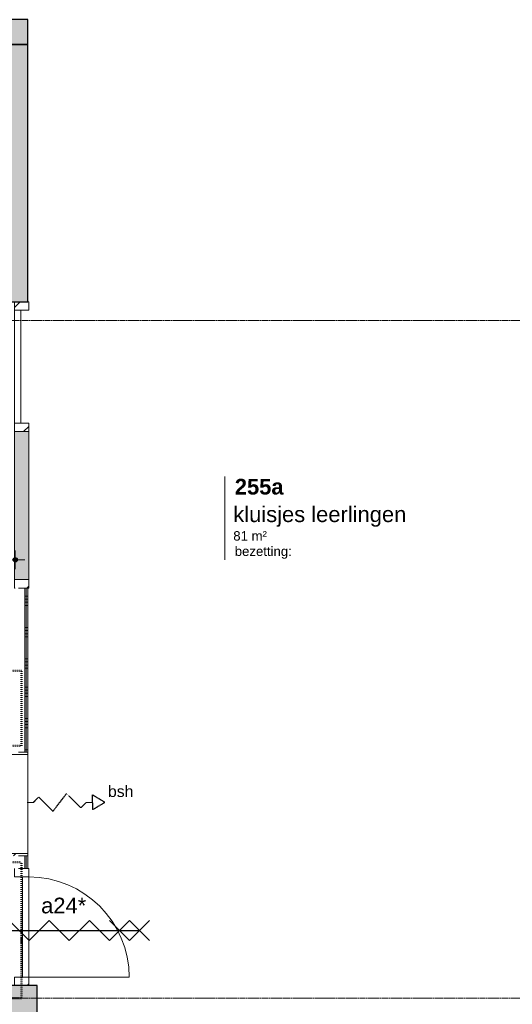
# Model space of a CAD drawing. Header units: millimetres. Extents: x 23523 to 72739, y 19604 to 59318.
# Tile 8 of 44: x 48688 to 52611, y 26951 to 34799. Entities that reach past the tile are written whole.
import ezdxf

# ---------------------------------------------------------------- set-up
doc = ezdxf.new("R2010")
doc.units = ezdxf.units.MM
for name, pattern in [('Dash dot', [15.875, 6.35, -4.7625, 0, -4.7625]), ('Hidden 2', [1.875, 1.25, -0.625]), ('stramien', [22.225, 12.7, -3.175, 3.175, -3.175])]:
    doc.linetypes.add(name, pattern=pattern)
doc.layers.add('00_Algemeen', color=7, linetype='Continuous', lineweight=9, true_color=0x00a600)
for name, color, linetype, lineweight in [('00_Algemeen-50', 7, 'Continuous', 9), ('22_Metselwerk', 7, 'Continuous', 18), ('30_Kozijnen-ramen-deuren', 7, 'Continuous', 9), ('34_Beglazing', 7, 'Continuous', 9)]:
    doc.layers.add(name, color=color, linetype=linetype, lineweight=lineweight)
doc.styles.add('Arial', font='arial.ttf', dxfattribs={"height": 125})
doc.styles.add('Arial_3', font='arial.ttf', dxfattribs={"height": 1.5})
doc.styles.add('Arial_4', font='arial.ttf', dxfattribs={"height": 75})
doc.styles.add('Arial_5', font='arial.ttf', dxfattribs={"height": 90})
doc.styles.add('Arial_B', font='arialbd.ttf', dxfattribs={"height": 125})
doc.dimstyles.new('00_AEE_maatvoering_2_5mm', dxfattribs={"dimscale": 304.8, "dimtxt": 127.532425, "dimasz": 0.459318, "dimexe": 0.246063, "dimexo": 0.0625, "dimgap": 0, "dimtad": 1, "dimdec": 0, "dimzin": 0, "dimdsep": 46, "dimtxsty": 'Arial', "dimblk1": 'DOTSMALL', "dimblk2": 'DOTSMALL', "dimsah": 1, "dimcen": 0.09, "dimdle": 0.246063, "dimazin": 0, "dimtfac": 1, "dimtdec": 4, "dimtix": 1, "dimtmove": 0, "dimatfit": 3, "dimfxl": 0.246063, "dimfxlon": 1, "dimtvp": 1, "dimtolj": 1, "dimtzin": 0, "dimarcsym": 2})
pattern_1 = [(1e-13, (48652.54, 28230), (-4e-13, 250), []), (1e-13, (48652.54, 28205), (-4e-13, 250), []), (1e-13, (48652.54, 28180), (-4e-13, 250), []), (1e-13, (48652.54, 28155), (-4e-13, 250), [])]
pattern_2 = [(135, (32033, -54075), (-106.066, -106.066), [])]
pattern_3 = [(2e-13, (48652.54, 30955), (-8e-13, 250), []), (2e-13, (48652.54, 30930), (-8e-13, 250), []), (2e-13, (48652.54, 30905), (-8e-13, 250), []), (2e-13, (48652.54, 30880), (-8e-13, 250), [])]

# ---------------------------------------------------------------- blocks, each defined once
blk = doc.blocks.new('Direct Shape - Basic Wall_NLRS_22_WA_beton prefab 200_gen_AT_814324-1202279-02 tweede verdieping - B')
at = {"layer": '22_Metselwerk', "lineweight": 9}
blk.add_hatch(color=256, dxfattribs=at).paths.add_polyline_path([(0, -100), (3020, -100), (3020, 100), (0, 100)])
at = {"layer": '22_Metselwerk', "lineweight": 30}
for p, q in [((3020, 100), (0, 100)), ((0, 100), (0, -100)), ((3020, -100), (3020, 100)), ((0, -100), (3020, -100))]:
    blk.add_line(p, q, dxfattribs=at)
blk = doc.blocks.new('Direct Shape - Basic Wall_NLRS_22_WA_beton prefab 200_gen_AT_814326-1202281-02 tweede verdieping - B')
at = {"layer": '22_Metselwerk', "lineweight": 9}
blk.add_hatch(color=256, dxfattribs=at).paths.add_polyline_path([(2050, 100), (0, 100), (0, -100), (2050, -100)])
at = {"layer": '22_Metselwerk', "lineweight": 30}
for p, q in [((2050, 100), (0, 100)), ((0, 100), (0, -100)), ((2050, -100), (2050, 100)), ((0, -100), (2050, -100))]:
    blk.add_line(p, q, dxfattribs=at)
blk = doc.blocks.new('Direct Shape - Basic Wall_NLRS_22_WA_beton prefab 250_gen_AT_800440-1202346-02 tweede verdieping - B')
at = {"layer": '22_Metselwerk', "lineweight": 9}
h = blk.add_hatch(color=256, dxfattribs=at)
h.paths.add_polyline_path([(295.5, 125), (0, 125), (0, -125), (5870, -125), (5870, 125), (1619.4, 125)])
h.paths.add_polyline_path([(11150, 125), (7804, 125), (7804, -125), (11150, -125)])
at = {"layer": '22_Metselwerk', "lineweight": 30}
for p, q in [((5870, 125), (0, 125)), ((0, 125), (0, -125)), ((5870, -125), (5870, 125)), ((7804, 125), (7804, -125)), ((11150, 125), (7804, 125)), ((11150, -125), (11150, 125)), ((0, -125), (5870, -125)), ((7804, -125), (11150, -125))]:
    blk.add_line(p, q, dxfattribs=at)
blk = doc.blocks.new('2410-10368 v1 - IFC-model constructie _zonder onderbouw_ _MM21228__ifc-1-02 tweede verdieping - B')
at = {"layer": '22_Metselwerk', "lineweight": 9}
blk.add_blockref('Direct Shape - Basic Wall_NLRS_22_WA_beton prefab 200_gen_AT_814324-1202279-02 tweede verdieping - B', (51105, 34700), dxfattribs=at)
for name, p, rotation in [('Direct Shape - Basic Wall_NLRS_22_WA_beton prefab 200_gen_AT_814326-1202281-02 tweede verdieping - B', (54025, 34600), 270), ('Direct Shape - Basic Wall_NLRS_22_WA_beton prefab 250_gen_AT_800440-1202346-02 tweede verdieping - B', (54200, 26975), 180)]:
    blk.add_blockref(name, p, dxfattribs=dict(at, rotation=rotation))
blk = doc.blocks.new('32_AEE_VO_FIX_Binnendeuren - D_1800x2300_Deur_zijlicht rechts 1180 meranti-8437995-02 tweede verdieping - B')
at = {"layer": '30_Kozijnen-ramen-deuren', "true_color": 0xc0c0c0}
h = blk.add_hatch(dxfattribs=at)
h.set_pattern_fill('FP_57', color=9, style=0, pattern_type=2)
h.set_pattern_definition(pattern_2)
h.paths.add_polyline_path([(1764, 57), (1697, 57), (1697, -57), (1764, -57), (1764, 50)])
h.paths.add_polyline_path([(-450, 50), (-450, 57), (-517, 57), (-517, -57), (-450, -57)])
h = blk.add_hatch(dxfattribs=at)
h.set_pattern_fill('FP_57', color=9, style=0, pattern_type=2)
h.set_pattern_definition(pattern_2)
h.paths.add_polyline_path([(517, 57), (450, 57), (450, -57), (517, -57)])
at = {"layer": '30_Kozijnen-ramen-deuren', "true_color": 0xc5c7c4}
blk.add_hatch(color=9, dxfattribs=at).paths.add_polyline_path([(1697, -57), (1697, 57), (517, 57), (517, -57), (1456.2, -57)])
at = {"layer": '30_Kozijnen-ramen-deuren'}
for p, q in [((-517, 57), (-450, 57)), ((-517, 50), (-517, 57)), ((-450, 57), (-450, -57)), ((450, 57), (517, 57)), ((450, -57), (450, 57)), ((517, 57), (1697, 57)), ((517, 57), (517, -57)), ((1697, 57), (1764, 57)), ((1697, -57), (1697, 57)), ((1764, 57), (1764, 50)), ((-450, -57), (-517, -57)), ((-450, -7), (450, -7)), ((-450, -57), (-450, -7)), ((450, -57), (-450, -57)), ((450, -7), (450, -57)), ((517, -57), (450, -57)), ((1697, -57), (517, -57)), ((1764, -57), (1697, -57)), ((1764, -50), (1764, -57))]:
    blk.add_line(p, q, dxfattribs=at)
blk = doc.blocks.new('32_AEE_bsh_2022 - opbouw 790x790x225mm - 25m-8425834-02 tweede verdieping - B')
at = {"layer": '30_Kozijnen-ramen-deuren', "true_color": 0xc0c0c0}
h = blk.add_hatch(dxfattribs=at)
h.set_pattern_fill('FP_145', color=9, style=0, pattern_type=2)
h.set_pattern_definition([(135, (28547, -54075), (-106.066, -106.066), [])])
h.paths.add_polyline_path([(413, -175), (413, 50), (395, 50), (395, -157), (-395, -157), (-395, 50), (-413, 50), (-413, -175), (258.7, -175)])
at = {"layer": '34_Beglazing'}
for p, q in [((-395, 50), (-413, 50)), ((-395, -157), (-395, 50)), ((-395, 50), (395, 50)), ((413, 50), (395, 50)), ((395, 50), (395, -157)), ((395, -157), (-395, -157))]:
    blk.add_line(p, q, dxfattribs=at)
blk = doc.blocks.new('32_AEE_VO_FIX_Binnendeuren - D_800x2300_Toiletdeur vast_meranti-8437994-02 tweede verdieping - B')
at = {"layer": '30_Kozijnen-ramen-deuren', "true_color": 0xc0c0c0}
h = blk.add_hatch(dxfattribs=at)
h.set_pattern_fill('FP_173', color=9, style=0, pattern_type=2)
h.set_pattern_definition([(315, (-27567, 54075), (106.066, 106.066), [])])
h.paths.add_polyline_path([(-467, 57), (-467, -57), (-400, -57), (-400, 57), (-423, 57)])
h.paths.add_polyline_path([(400, -57), (467, -57), (467, 57), (400, 57), (400, -25)])
at = {"layer": '30_Kozijnen-ramen-deuren'}
for p, q in [((-467, 57), (-400, 57)), ((-400, 57), (-400, -57)), ((400, 57), (467, 57)), ((400, -57), (400, 57)), ((-400, -57), (-467, -57)), ((-400, -7), (400, -7)), ((-400, -57), (-400, -7)), ((400, -57), (-400, -57)), ((400, -7), (400, -57)), ((467, -57), (400, -57)), ((467, -50), (467, -57))]:
    blk.add_line(p, q, dxfattribs=at)
blk = doc.blocks.new('30_AEE_VO_draairichting - 30_AEE_VO_draairichting-8194254-02 tweede verdieping - B')
at = {"layer": '30_Kozijnen-ramen-deuren'}
blk.add_line((-400, -800), (-400, 0), dxfattribs=at)
blk.add_arc((-400, 0), 800, 270, 0, dxfattribs=at)
blk = doc.blocks.new('00_AEE_tag_ruimte_groot_2192_zonder PVE - Naam nummer oppervlak bezettingsgraad-5019603-02 tweede verdieping - B')
at = {"layer": '00_Algemeen', "color": 7}
for p, q in [((-8.06, 7.73), (-8.06, 3.23)), ((-8.06, 3.23), (-8.06, 0.65)), ((-8.06, 0.65), (-8.06, -2.44)), ((-8.06, -2.44), (-8.06, -5.54))]:
    blk.add_line(p, q, dxfattribs=at)
at = {"layer": '00_Algemeen', "color": 8, "true_color": 0x808080, "insert": (-6.49, -3.42), "char_height": 1.5, "width": 10.8228, "attachment_point": 1, "style": 'Arial_3'}
blk.add_mtext('bezetting:', dxfattribs=at)
blk = doc.blocks.new('DIMBLOCK46-02 tweede verdieping - B')
at = {"layer": '00_Algemeen-50', "transparency": 16777216}
h = blk.add_hatch(color=256, dxfattribs=at)
edge = h.paths.add_edge_path()
edge.add_arc((47213.5, 30494.3), 17.5, 0, 360)
h = blk.add_hatch(color=256, dxfattribs=at)
edge = h.paths.add_edge_path()
edge.add_arc((48652.5, 30494.3), 17.5, 0, 360)
for p, q in [((47213.5, 30494.3), (47213.5, 30569.3)), ((48652.5, 30494.3), (48652.5, 30569.3)), ((47213.5, 30494.3), (48727.5, 30494.3)), ((47213.5, 30494.3), (47213.5, 30419.3)), ((48652.5, 30494.3), (48652.5, 30419.3))]:
    blk.add_line(p, q, dxfattribs=at)
for centre in [(47213.5, 30494.3), (48652.5, 30494.3)]:
    blk.add_circle(centre, 17.5, dxfattribs=at)
at = {"layer": '00_Algemeen-50', "color": 0, "transparency": 16777216, "insert": (47740.8, 30656.6), "char_height": 125, "width": 461.471, "attachment_point": 1, "line_spacing_factor": 0.941778, "style": 'Arial'}
blk.add_mtext('1439', dxfattribs=at)
blk = doc.blocks.new('_DotSmall')
at = {"color": 0, "linetype": 'ByBlock', "const_width": 0.5}
blk.add_lwpolyline([(-0.0625, 0, 1), (0.0625, 0, 1)], format="xyb", close=True, dxfattribs=at)

msp = doc.modelspace()

# ---------------------------------------------------------------- hatches: boundary and pattern name
at = {"layer": '22_Metselwerk', "lineweight": 9}
h = msp.add_hatch(dxfattribs=at)
h.set_pattern_fill('FP_138', color=256, angle=90, style=0, pattern_type=2)
h.set_pattern_definition(pattern_3)
h.paths.add_polyline_path([(48740, 29560), (48740, 30269), (48727.5, 30269), (48727.5, 29560)])
h = msp.add_hatch(dxfattribs=at)
h.set_pattern_fill('FP_138', color=256, angle=90, style=0, pattern_type=2)
h.set_pattern_definition(pattern_3)
h.paths.add_polyline_path([(48740, 29560), (48752.5, 29560), (48752.5, 30269), (48740, 30269), (48740, 29575)])
h = msp.add_hatch(dxfattribs=at)
h.set_pattern_fill('FP_26', color=256, angle=90, style=0, pattern_type=2)
h.set_pattern_definition(pattern_1)
h.paths.add_polyline_path([(48740, 28034), (48740, 28134), (48727.5, 28134), (48727.5, 28034)])
h.paths.add_polyline_path([(48740, 28960), (48740, 29560), (48727.5, 29560), (48727.5, 28960)])
h = msp.add_hatch(dxfattribs=at)
h.set_pattern_fill('FP_26', color=256, angle=90, style=0, pattern_type=2)
h.set_pattern_definition(pattern_1)
h.paths.add_polyline_path([(48752.5, 28034), (48752.5, 28134), (48740, 28134), (48740, 28034)])
h.paths.add_polyline_path([(48740, 28960), (48752.5, 28960), (48752.5, 29560), (48740, 29560), (48740, 29432.5)])

# ---------------------------------------------------------------- linework, layer by layer
at = {"layer": '00_Algemeen', "color": 150, "linetype": 'stramien', "true_color": 0x0080ff}
for p, q in [((72439, 32400), (23823.4, 32400)), ((72439, 27000), (23823.4, 27000))]:
    msp.add_line(p, q, dxfattribs=at)
at = {"layer": '00_Algemeen', "color": 96, "linetype": 'Dash dot', "lineweight": 50, "true_color": 0x008000}
for p, q in [((48702.5, 29610), (43187.5, 29610)), ((48702.5, 29010), (48702.5, 29610)), ((48477.5, 29010), (48702.5, 29010)), ((48477.5, 28084), (48702.5, 28084)), ((48702.5, 27000), (48702.5, 28084)), ((43007.5, 27000), (48702.5, 27000))]:
    msp.add_line(p, q, dxfattribs=at)
at = {"layer": '00_Algemeen', "color": 7, "linetype": 'Hidden 2', "lineweight": 25}
for p, q in [((48796.5, 28560.2), (48838.9, 28602.6)), ((48952, 28489.5), (48838.9, 28602.6)), ((48952, 28489.5), (49060.9, 28630.9)), ((49174, 28517.8), (49060.9, 28630.9)), ((49266.5, 28560.2), (49266.5, 28620.2)), ((49366.5, 28560.2), (49266.5, 28620.2)), ((49216.5, 28560.2), (49174, 28517.8)), ((49266.5, 28560.2), (49266.5, 28500.2)), ((49366.5, 28560.2), (49266.5, 28500.2))]:
    msp.add_line(p, q, dxfattribs=at)
at = {"layer": '00_Algemeen', "color": 7}
for p, q in [((48746.5, 28560.2), (48796.5, 28560.2)), ((49216.5, 28560.2), (49266.5, 28560.2))]:
    msp.add_line(p, q, dxfattribs=at)
at = {"layer": '00_Algemeen', "color": 96, "lineweight": 25, "true_color": 0x008000}
for p, q in [((48762.5, 27458.5), (48602.5, 27618.5)), ((48922.5, 27618.5), (48762.5, 27458.5)), ((49082.5, 27458.5), (48922.5, 27618.5)), ((49242.5, 27618.5), (49082.5, 27458.5)), ((49402.5, 27458.5), (49242.5, 27618.5)), ((49562.5, 27618.5), (49402.5, 27458.5)), ((49562.5, 27458.5), (49402.5, 27618.5)), ((49722.5, 27458.5), (49562.5, 27618.5)), ((49562.5, 27458.5), (49722.5, 27618.5)), ((48202.5, 27538.5), (49642.5, 27538.5))]:
    msp.add_line(p, q, dxfattribs=at)
at = {"layer": '22_Metselwerk'}
for p, q in [((48727.5, 30269), (48677.5, 30269)), ((48727.5, 30269), (48727.5, 28960)), ((48677.5, 28960), (48727.5, 28960)), ((48727.5, 28134), (48677.5, 28134)), ((48727.5, 28134), (48727.5, 28034)), ((48677.5, 28034), (48727.5, 28034))]:
    msp.add_line(p, q, dxfattribs=at)
at = {"layer": '22_Metselwerk', "lineweight": 9}
for p, q in [((48752.5, 30269), (48727.5, 30269)), ((48740, 30269), (48740, 28960)), ((48752.5, 28960), (48752.5, 30269)), ((48727.5, 28960), (48752.5, 28960)), ((48752.5, 28134), (48727.5, 28134)), ((48740, 28134), (48740, 28034)), ((48752.5, 28034), (48752.5, 28134)), ((48727.5, 28034), (48752.5, 28034))]:
    msp.add_line(p, q, dxfattribs=at)

# ---------------------------------------------------------------- block references
at = {"lineweight": 5}
msp.add_blockref('2410-10368 v1 - IFC-model constructie _zonder onderbouw_ _MM21228__ifc-1-02 tweede verdieping - B', (-5372.5, 0), dxfattribs=at)
at = {"layer": '00_Algemeen', "color": 8, "true_color": 0x808080, "xscale": 49.99999999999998, "yscale": 49.99999999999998, "zscale": 49.99999999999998}
msp.add_blockref('00_AEE_tag_ruimte_groot_2192_zonder PVE - Naam nummer oppervlak bezettingsgraad-5019603-02 tweede verdieping - B', (50724.8, 30770.7), dxfattribs=at)
at = {"layer": '30_Kozijnen-ramen-deuren'}
for name, p, rotation in [('32_AEE_VO_FIX_Binnendeuren - D_1800x2300_Deur_zijlicht rechts 1180 meranti-8437995-02 tweede verdieping - B', (48702.5, 32033), 269.9999999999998), ('32_AEE_bsh_2022 - opbouw 790x790x225mm - 25m-8425834-02 tweede verdieping - B', (48702.5, 28547), 269.9999999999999), ('32_AEE_VO_FIX_Binnendeuren - D_800x2300_Toiletdeur vast_meranti-8437994-02 tweede verdieping - B', (48702.5, 27567), 89.99999999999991), ('30_AEE_VO_draairichting - 30_AEE_VO_draairichting-8194254-02 tweede verdieping - B', (48759.5, 27567), 89.99999999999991)]:
    msp.add_blockref(name, p, dxfattribs=dict(at, rotation=rotation))

# ---------------------------------------------------------------- texts
at = {"layer": '00_Algemeen', "color": 7, "char_height": 125, "attachment_point": 1}
for s, insert, width, style in [('255a', (50400.5, 31139.2), 464.979, 'Arial_B'), ('kluisjes leerlingen', (50388.5, 30919.7), 1651.476, 'Arial'), ('a24*', (48858.2, 27801.1), 432.911, 'Arial')]:
    msp.add_mtext(s, dxfattribs=dict(at, insert=insert, width=width, style=style))
at = {"layer": '00_Algemeen', "color": 8, "true_color": 0x808080, "insert": (50388.5, 30722.3), "char_height": 75, "width": 332.7, "attachment_point": 1, "style": 'Arial_4'}
msp.add_mtext('81 m²', dxfattribs=at)
at = {"layer": '00_Algemeen', "color": 7, "lineweight": 18, "insert": (49390.2, 28693.4), "char_height": 90, "width": 240.506, "attachment_point": 1, "style": 'Arial_5'}
msp.add_mtext('bsh', dxfattribs=at)

# ---------------------------------------------------------------- dimensions: what is measured, and where the dimension line sits
at = {"layer": '00_Algemeen', "color": 7}
dim = msp.add_linear_dim(base=(48652.5, 30494.3), p1=(47213.5, 30569.3), p2=(48652.5, 30419.3), dimstyle='00_AEE_maatvoering_2_5mm', override={"dimpost": '<>', "dimfxl": 1446.796807}, dxfattribs=at)
dim.commit()
dim.dimension.update_dxf_attribs({"geometry": 'DIMBLOCK46-02 tweede verdieping - B', "text_midpoint": (47933, 30558.2)})

doc.saveas('drawing.dxf')
